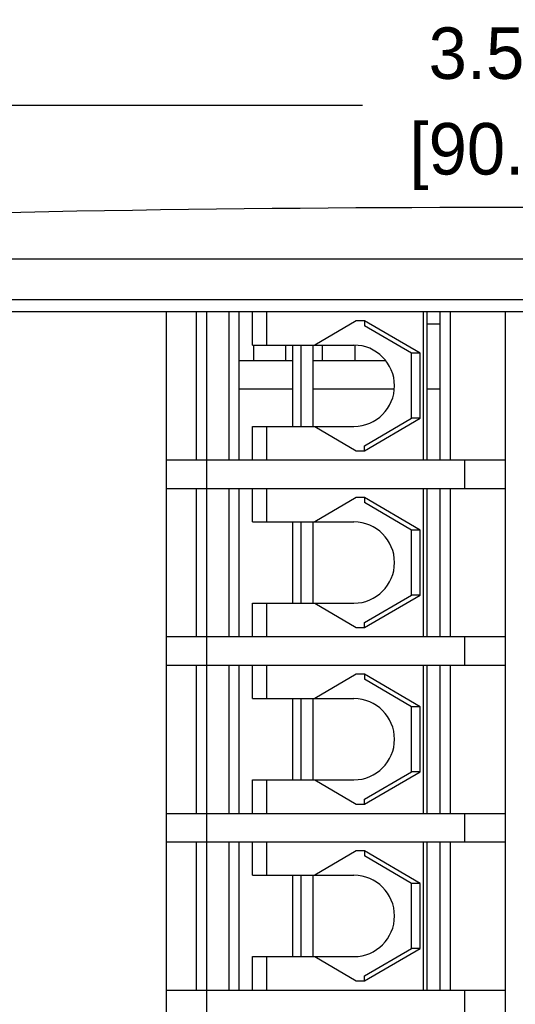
# Model space of a CAD drawing. Header units: inches. Extents: x 515.8 to 530.8, y 504.7 to 513.4.
# Tile 12 of 17: x 527.3 to 528.3, y 507 to 508.9. Entities that reach past the tile are written whole.
import ezdxf

# ---------------------------------------------------------------- set-up
doc = ezdxf.new("R2010")
doc.units = ezdxf.units.IN
doc.header["$LTSCALE"] = 8
doc.header["$MEASUREMENT"] = 0
doc.layers.add('Dimensions', color=140, linetype='Continuous')
doc.dimstyles.get("Standard").update_dxf_attribs({"dimtxt": 0.1, "dimasz": 0.1, "dimexe": 0.1, "dimexo": 0.1, "dimgap": 0.05, "dimtad": 0, "dimtih": 1, "dimtoh": 1, "dimzin": 0, "dimdsep": 46, "dimtxsty": 'Standard', "dimcen": 0, "dimclrd": 256, "dimclre": 256, "dimclrt": 256, "dimadec": 0, "dimazin": 0, "dimtfac": 1, "dimtofl": 0, "dimtmove": 0, "dimatfit": 3, "dimfxl": 0, "dimtolj": 1, "dimtzin": 0, "dimarcsym": 0})

# ---------------------------------------------------------------- blocks, each defined once
blk = doc.blocks.new('*D7')
at = {"layer": 'DEFPOINTS', "color": 0}
for p in [(530.009, 508.7353), (526.4342, 508.3579), (530.009, 508.3579)]:
    blk.add_point(p, dxfattribs=at)
at = {"layer": 'Dimensions', "lineweight": -2}
for p, q in [((526.4342, 508.4579), (526.4342, 508.8353)), ((530.009, 508.4579), (530.009, 508.8353)), ((526.5342, 508.7353), (527.9633, 508.7353)), ((529.909, 508.7353), (528.4799, 508.7353))]:
    blk.add_line(p, q, dxfattribs=at)
at = {"layer": 'Dimensions'}
for points in [[(526.5342, 508.752), (526.5342, 508.7187), (526.4342, 508.7353)], [(529.909, 508.752), (529.909, 508.7187), (530.009, 508.7353)]]:
    blk.add_solid(points, dxfattribs=at)
at = {"layer": 'Dimensions', "char_height": 0.1, "attachment_point": 5}
for s, insert in [('\\A1;3.57', (528.2216, 508.8353)), ('\\A1;[90.8]', (528.2216, 508.6353))]:
    blk.add_mtext(s, dxfattribs=dict(at, insert=insert))

msp = doc.modelspace()

# ---------------------------------------------------------------- linework, layer by layer
at = {"color": 7, "linetype": 'Continuous'}
for p, q in [((526.5131, 508.4367), (529.9301, 508.4367)), ((526.4342, 508.3579), (530.009, 508.3579)), ((526.4342, 508.3342), (530.009, 508.3342)), ((526.4342, 508.3342), (528.1692, 508.3342)), ((527.5817, 508.3342), (527.5817, 504.9656)), ((527.6408, 508.0464), (527.6408, 508.3342)), ((527.6605, 504.9656), (527.6605, 508.3342)), ((527.7039, 508.0464), (527.7039, 508.3342)), ((527.7236, 508.0464), (527.7236, 508.3342)), ((527.7493, 508.2692), (527.7493, 508.3342)), ((527.777, 508.2692), (527.777, 508.3342)), ((528.0819, 508.0464), (528.0819, 508.3342)), ((528.0884, 508.0464), (528.0884, 508.3342)), ((528.114, 508.0464), (528.114, 508.3342)), ((528.1337, 508.0464), (528.1337, 508.3342)), ((528.2402, 508.3342), (528.2402, 504.9656)), ((527.9509, 508.3165), (527.8702, 508.2692)), ((527.9673, 508.3165), (527.9509, 508.3165)), ((527.9673, 508.3165), (527.9673, 508.3068)), ((528.0749, 508.2534), (527.9673, 508.3165)), ((528.0585, 508.2534), (527.9673, 508.3068)), ((528.0884, 508.3106), (528.114, 508.3106)), ((527.7493, 508.2692), (527.9464, 508.2692)), ((527.7512, 508.2692), (527.7512, 508.2396)), ((527.8143, 508.2396), (527.8143, 508.2692)), ((527.8281, 508.1114), (527.8281, 508.2692)), ((527.8439, 508.1114), (527.8439, 508.2692)), ((527.8676, 508.1114), (527.8676, 508.2692)), ((527.8853, 508.2396), (527.8853, 508.2692)), ((527.9484, 508.2692), (527.9484, 508.2396)), ((528.0585, 508.1272), (528.0585, 508.2534)), ((528.0749, 508.2534), (528.0585, 508.2534)), ((528.0749, 508.1272), (528.0749, 508.2534)), ((527.7236, 508.2396), (527.8281, 508.2396)), ((527.8676, 508.2396), (528.0072, 508.2396)), ((527.7236, 508.1844), (527.8281, 508.1844)), ((527.8676, 508.1844), (528.0244, 508.1844)), ((528.0884, 508.1844), (528.114, 508.1844)), ((527.9673, 508.0737), (528.0585, 508.1272)), ((527.9673, 508.0641), (528.0749, 508.1272)), ((528.0749, 508.1272), (528.0585, 508.1272)), ((527.7493, 508.0464), (527.7493, 508.1114)), ((527.7493, 508.1114), (527.9464, 508.1114)), ((527.777, 508.0464), (527.777, 508.1114)), ((527.8702, 508.1114), (527.9509, 508.0641)), ((527.9509, 508.0641), (527.9673, 508.0641)), ((527.9673, 508.0641), (527.9673, 508.0737)), ((527.5817, 508.0464), (528.2402, 508.0464)), ((528.1613, 508.0464), (528.1613, 507.9912)), ((527.5817, 507.9912), (528.2402, 507.9912)), ((527.6408, 507.7033), (527.6408, 507.9912)), ((527.7039, 507.7033), (527.7039, 507.9912)), ((527.7236, 507.7033), (527.7236, 507.9912)), ((527.7493, 507.9261), (527.7493, 507.9912)), ((527.777, 507.9261), (527.777, 507.9912)), ((528.0819, 507.7033), (528.0819, 507.9912)), ((528.0884, 507.7033), (528.0884, 507.9912)), ((528.114, 507.7033), (528.114, 507.9912)), ((528.1337, 507.7033), (528.1337, 507.9912)), ((527.9509, 507.9734), (527.8702, 507.9261)), ((527.9673, 507.9734), (527.9509, 507.9734)), ((527.9673, 507.9734), (527.9673, 507.9638)), ((528.0749, 507.9103), (527.9673, 507.9734)), ((528.0585, 507.9103), (527.9673, 507.9638)), ((527.7493, 507.9261), (527.9464, 507.9261)), ((527.8281, 507.7684), (527.8281, 507.9261)), ((527.8439, 507.7684), (527.8439, 507.9261)), ((527.8676, 507.7684), (527.8676, 507.9261)), ((528.0585, 507.7841), (528.0585, 507.9103)), ((528.0749, 507.9103), (528.0585, 507.9103)), ((528.0749, 507.7841), (528.0749, 507.9103)), ((527.9673, 507.7307), (528.0585, 507.7841)), ((527.9673, 507.7211), (528.0749, 507.7841)), ((528.0749, 507.7841), (528.0585, 507.7841)), ((527.7493, 507.7033), (527.7493, 507.7684)), ((527.7493, 507.7684), (527.9464, 507.7684)), ((527.777, 507.7033), (527.777, 507.7684)), ((527.8702, 507.7684), (527.9509, 507.7211)), ((527.9509, 507.7211), (527.9673, 507.7211)), ((527.9673, 507.7211), (527.9673, 507.7307)), ((527.5817, 507.7033), (528.2402, 507.7033)), ((528.1613, 507.7033), (528.1613, 507.6481)), ((527.5817, 507.6481), (528.2402, 507.6481)), ((527.6408, 507.3603), (527.6408, 507.6481)), ((527.7039, 507.3603), (527.7039, 507.6481)), ((527.7236, 507.3603), (527.7236, 507.6481)), ((527.7493, 507.583), (527.7493, 507.6481)), ((527.777, 507.583), (527.777, 507.6481)), ((528.0819, 507.3603), (528.0819, 507.6481)), ((528.0884, 507.3603), (528.0884, 507.6481)), ((528.114, 507.3603), (528.114, 507.6481)), ((528.1337, 507.3603), (528.1337, 507.6481)), ((527.9509, 507.6304), (527.8702, 507.583)), ((527.9673, 507.6304), (527.9509, 507.6304)), ((527.9673, 507.6304), (527.9673, 507.6207)), ((528.0749, 507.5673), (527.9673, 507.6304)), ((528.0585, 507.5673), (527.9673, 507.6207)), ((527.7493, 507.583), (527.9464, 507.583)), ((527.8281, 507.4253), (527.8281, 507.583)), ((527.8439, 507.4253), (527.8439, 507.583)), ((527.8676, 507.4253), (527.8676, 507.583)), ((528.0585, 507.4411), (528.0585, 507.5673)), ((528.0749, 507.5673), (528.0585, 507.5673)), ((528.0749, 507.4411), (528.0749, 507.5673)), ((527.9673, 507.3876), (528.0585, 507.4411)), ((527.9673, 507.378), (528.0749, 507.4411)), ((528.0749, 507.4411), (528.0585, 507.4411)), ((527.7493, 507.3603), (527.7493, 507.4253)), ((527.7493, 507.4253), (527.9464, 507.4253)), ((527.777, 507.3603), (527.777, 507.4253)), ((527.8702, 507.4253), (527.9509, 507.378)), ((527.9509, 507.378), (527.9673, 507.378)), ((527.9673, 507.378), (527.9673, 507.3876)), ((527.5817, 507.3603), (528.2402, 507.3603)), ((528.1613, 507.3603), (528.1613, 507.305)), ((527.5817, 507.305), (528.2402, 507.305)), ((527.6408, 507.0172), (527.6408, 507.305)), ((527.7039, 507.0172), (527.7039, 507.305)), ((527.7236, 507.0172), (527.7236, 507.305)), ((527.7493, 507.24), (527.7493, 507.305)), ((527.777, 507.24), (527.777, 507.305)), ((528.0819, 507.0172), (528.0819, 507.305)), ((528.0884, 507.0172), (528.0884, 507.305)), ((528.114, 507.0172), (528.114, 507.305)), ((528.1337, 507.0172), (528.1337, 507.305)), ((527.9509, 507.2873), (527.8702, 507.24)), ((527.9673, 507.2873), (527.9509, 507.2873)), ((527.9673, 507.2873), (527.9673, 507.2777)), ((528.0749, 507.2242), (527.9673, 507.2873)), ((528.0585, 507.2242), (527.9673, 507.2777)), ((527.7493, 507.24), (527.9464, 507.24)), ((527.8281, 507.0823), (527.8281, 507.24)), ((527.8439, 507.0823), (527.8439, 507.24)), ((527.8676, 507.0823), (527.8676, 507.24)), ((528.0585, 507.098), (528.0585, 507.2242)), ((528.0749, 507.2242), (528.0585, 507.2242)), ((528.0749, 507.098), (528.0749, 507.2242)), ((527.9673, 507.0446), (528.0585, 507.098)), ((527.9673, 507.0349), (528.0749, 507.098)), ((528.0749, 507.098), (528.0585, 507.098)), ((527.7493, 507.0172), (527.7493, 507.0823)), ((527.7493, 507.0823), (527.9464, 507.0823)), ((527.777, 507.0172), (527.777, 507.0823)), ((527.8702, 507.0823), (527.9509, 507.0349)), ((527.9509, 507.0349), (527.9673, 507.0349)), ((527.9673, 507.0349), (527.9673, 507.0446)), ((527.5817, 507.0172), (528.2402, 507.0172)), ((528.1613, 507.0172), (528.1613, 506.962))]:
    msp.add_line(p, q, dxfattribs=at)
for centre, radius, start, end in [((528.2216, 463.3795), 45.1568, 87.79771, 92.20229), ((527.9464, 508.1903), 0.0789, 270, 90), ((527.9464, 507.8472), 0.0789, 270, 90), ((527.9464, 507.5042), 0.0789, 270, 90), ((527.9464, 507.1611), 0.0789, 270, 90)]:
    msp.add_arc(centre, radius, start, end, dxfattribs=at)

# ---------------------------------------------------------------- dimensions: what is measured, and where the dimension line sits
at = {"layer": 'Dimensions'}
dim = msp.add_linear_dim(base=(530.009, 508.7353), p1=(526.4342, 508.3579), p2=(530.009, 508.3579), dimstyle='Standard', override={"dimpost": '\\X'}, dxfattribs=at)
dim.commit()
dim.dimension.update_dxf_attribs({"geometry": '*D7', "text_midpoint": (528.2216, 508.7353)})

doc.saveas('drawing.dxf')
